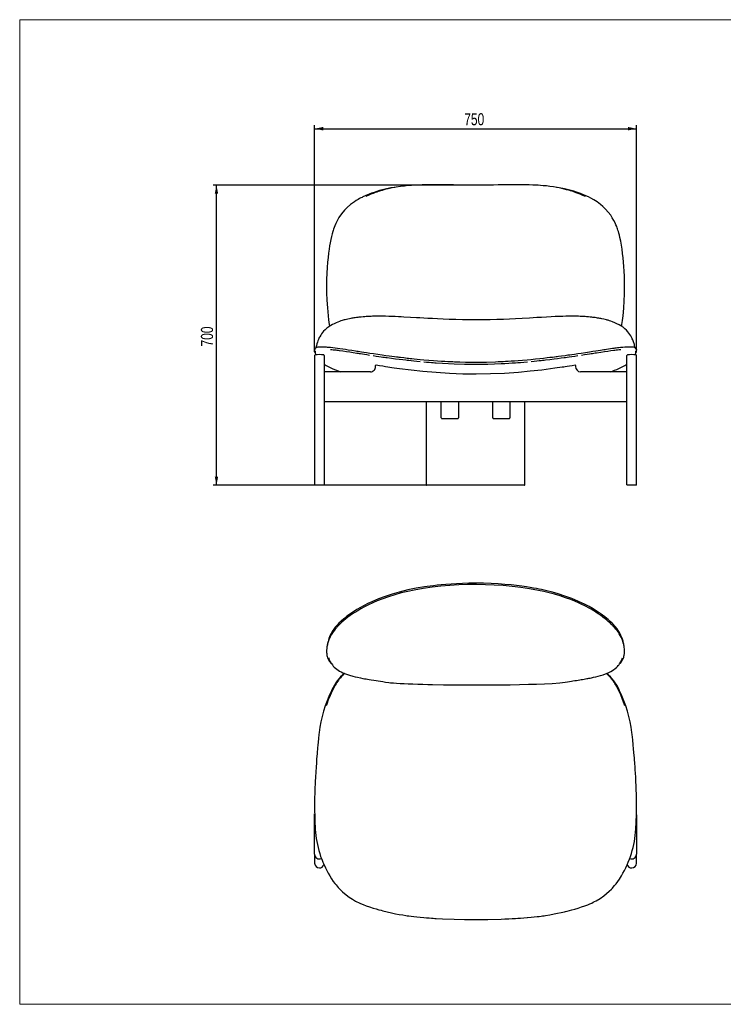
# Model space of a CAD drawing. Header units: millimetres. Extents: x 40 to 3320, y 40 to 2336.
# Tile 1 of 3: x 40 to 1680, y 40 to 2336. Entities that reach past the tile are written whole.
import ezdxf

# ---------------------------------------------------------------- set-up
doc = ezdxf.new("R2010")
doc.units = ezdxf.units.MM
doc.header["$LTSCALE"] = 8
doc.linetypes.add('PHANTOM', pattern=[12.7, 6.35, -1.27, 1.27, -1.27, 1.27, -1.27])
doc.layers.add('ANNOTAZIONI', color=8, linetype='Continuous')
doc.styles.add('SLDTEXTSTYLE4', font='ARIALN.TTF', dxfattribs={"width": 0.87})
doc.dimstyles.new('SLDDIMSTYLE0', dxfattribs={"dimtxt": 28, "dimasz": 20, "dimexe": 0, "dimexo": 0.0625, "dimgap": 7, "dimtad": 1, "dimdec": 0, "dimrnd": 1e-09, "dimzin": 12, "dimdsep": 46, "dimtxsty": 'SLDTEXTSTYLE4', "dimsah": 1, "dimcen": 0.09, "dimadec": 0, "dimazin": 3, "dimtfac": 1, "dimtdec": 0, "dimtofl": 0, "dimtmove": 0, "dimatfit": 3, "dimfxl": 1, "dimfrac": 2, "dimtolj": 1, "dimtzin": 12, "dimarcsym": 0})
doc.dimstyles.new('SLDDIMSTYLE1', dxfattribs={"dimtxt": 28, "dimasz": 20, "dimexe": 0, "dimexo": 0.0625, "dimgap": 7, "dimtad": 1, "dimdec": 1, "dimrnd": 1e-09, "dimzin": 12, "dimdsep": 46, "dimtxsty": 'SLDTEXTSTYLE4', "dimsah": 1, "dimcen": 0.09, "dimadec": 0, "dimazin": 3, "dimtfac": 1, "dimtdec": 1, "dimtofl": 0, "dimtmove": 0, "dimatfit": 3, "dimfxl": 1, "dimfrac": 2, "dimtolj": 1, "dimtzin": 12, "dimarcsym": 0})

# ---------------------------------------------------------------- blocks, each defined once
blk = doc.blocks.new('_D')
at = {"layer": 'ANNOTAZIONI', "transparency": 16777216}
for p, q in [((1094.6, 1950.2), (490.6, 1950.2)), ((498.6, 1250.5), (498.6, 1950.2)), ((990.5, 1250.5), (490.6, 1250.5))]:
    blk.add_line(p, q, dxfattribs=at)
for points in [[(498.6, 1950.2), (494.6, 1930.2), (502.7, 1930.2)], [(498.6, 1250.5), (502.7, 1270.5), (494.6, 1270.5)]]:
    blk.add_solid(points, dxfattribs=at)
at = {"layer": 'ANNOTAZIONI', "transparency": 16777216, "insert": (462.5, 1574), "char_height": 28, "attachment_point": 1, "rotation": 90, "style": 'SLDTEXTSTYLE4'}
blk.add_mtext('700', dxfattribs=at)
blk = doc.blocks.new('_D_1')
at = {"layer": 'ANNOTAZIONI', "transparency": 16777216}
for p, q in [((727.5, 1561.2), (727.5, 2089.8)), ((1477.5, 1561.2), (1477.5, 2089.8)), ((727.5, 2081.8), (1477.5, 2081.8))]:
    blk.add_line(p, q, dxfattribs=at)
for points in [[(727.5, 2081.8), (747.5, 2077.7), (747.5, 2085.9)], [(1477.5, 2081.8), (1457.5, 2085.9), (1457.5, 2077.7)]]:
    blk.add_solid(points, dxfattribs=at)
at = {"layer": 'ANNOTAZIONI', "transparency": 16777216, "insert": (1076.2, 2117.9), "char_height": 28, "attachment_point": 1, "style": 'SLDTEXTSTYLE4'}
blk.add_mtext('750', dxfattribs=at)

msp = doc.modelspace()

# ---------------------------------------------------------------- linework, layer by layer
at = {"color": 7, "linetype": 'Continuous', "lineweight": 18}
for p, q in [((3320, 2336), (40, 2336)), ((40, 2336), (40, 40)), ((40, 40), (3320, 40))]:
    msp.add_line(p, q, dxfattribs=at)
at = {"color": 7, "linetype": 'Continuous', "lineweight": 25}
for p, q in [((1107.12, 1950.15), (1096.72, 1950.15)), ((1102.58, 1950.1), (1102.58, 1950.09)), ((888.69, 1644.41), (889.08, 1644.41)), ((1315.8, 1644.41), (1315.96, 1644.41)), ((761.3, 1625.08), (761.96, 1620.8)), ((1443.16, 1620.78), (1443.83, 1625.09)), ((729.01, 1569.46), (728.3, 1567.96)), ((728.71, 1568.83), (729.01, 1569.46)), ((729.33, 1569.9), (729.01, 1569.46)), ((1476.09, 1569.46), (1475.77, 1569.9)), ((1476.78, 1568.01), (1476.09, 1569.46)), ((1476.39, 1568.83), (1476.09, 1569.46)), ((727.52, 1553.23), (727.52, 1251.47)), ((749.52, 1553.23), (749.52, 1251.47)), ((864.47, 1556.65), (856.23, 1557.91)), ((982.2, 1542.32), (973.67, 1543.12)), ((1231.43, 1543.12), (1222.9, 1542.32)), ((1348.87, 1557.91), (1340.63, 1556.65)), ((1455.52, 1251.47), (1455.52, 1553.23)), ((1477.52, 1251.47), (1477.52, 1553.23)), ((869.52, 1526.92), (869.52, 1529.4)), ((1335.52, 1529.39), (1335.52, 1526.92)), ((857.52, 1514.97), (750.52, 1514.97)), ((750.52, 1514.97), (750.52, 1514.97)), ((1454.52, 1514.97), (1347.52, 1514.97)), ((1454.52, 1514.97), (1454.52, 1514.97)), ((750.52, 1446.03), (1454.52, 1446.03)), ((987.52, 1446.03), (987.52, 1405.26)), ((1022.52, 1407.25), (1022.52, 1446.03)), ((1062.52, 1446.03), (1062.52, 1407.25)), ((1142.52, 1407.25), (1142.52, 1446.03)), ((1182.52, 1446.03), (1182.52, 1407.25)), ((1217.52, 1405.26), (1217.52, 1446.03)), ((987.52, 1405.26), (987.52, 1251.47)), ((1023.52, 1406.25), (1061.52, 1406.25)), ((1143.52, 1406.25), (1181.52, 1406.25)), ((1217.52, 1251.47), (1217.52, 1405.26)), ((728.52, 1250.47), (728.15, 1250.55)), ((738.52, 1250.47), (728.52, 1250.47)), ((748.52, 1250.47), (738.52, 1250.47)), ((988.02, 1250.62), (988.15, 1250.54)), ((998.52, 1250.47), (988.52, 1250.47)), ((1206.52, 1250.47), (998.52, 1250.47)), ((1216.52, 1250.47), (1206.52, 1250.47)), ((1216.89, 1250.54), (1217.03, 1250.62)), ((1456.52, 1250.47), (1456.15, 1250.55)), ((1466.52, 1250.47), (1456.52, 1250.47)), ((1476.52, 1250.47), (1466.52, 1250.47)), ((758.99, 844.88), (761.59, 839.92)), ((761.59, 839.92), (763.29, 837.58)), ((1441.84, 837.58), (1443.54, 839.93)), ((1443.54, 839.93), (1446.14, 844.88)), ((1305.26, 790.7), (1305.2, 790.69)), ((767.75, 773.58), (766.7, 771.37)), ((1438.4, 771.37), (1437.35, 773.58)), ((738.03, 673.7), (737.48, 668.94)), ((1467.62, 668.94), (1467.07, 673.7)), ((729.26, 569.45), (728.71, 559.77)), ((1476.39, 559.77), (1475.84, 569.45)), ((727.52, 390), (727.52, 484.4)), ((1477.52, 481.62), (1477.52, 390)), ((728.64, 453.14), (728.9, 448.22)), ((1476.2, 448.22), (1476.46, 453.14)), ((727.52, 390), (727.52, 368.9)), ((1477.52, 368.9), (1477.52, 390)), ((855.3, 266.97), (863.58, 264.43)), ((1341.52, 264.43), (1349.8, 266.97)), ((973.27, 242.98), (981.85, 242.25)), ((1223.25, 242.25), (1231.83, 242.98))]:
    msp.add_line(p, q, dxfattribs=at)
at = {"color": 8, "linetype": 'PHANTOM', "lineweight": 18}
for p, q in [((869.52, 1529.4), (869.52, 1529.42)), ((750.52, 1446.03), (750.52, 1446.03)), ((1023.52, 1445.86), (1023.33, 1445.88)), ((1023.52, 1446.03), (1023.52, 1445.86)), ((1061.52, 1445.86), (1061.52, 1446.03)), ((1061.71, 1445.88), (1061.52, 1445.86)), ((1143.52, 1445.86), (1143.33, 1445.88)), ((1143.52, 1446.03), (1143.52, 1445.86)), ((1181.52, 1445.86), (1181.52, 1446.03)), ((1181.71, 1445.88), (1181.52, 1445.86)), ((1454.52, 1446.03), (1454.52, 1446.03)), ((766.7, 771.37), (766.78, 771.44)), ((767.75, 773.58), (767.83, 773.65)), ((1437.35, 773.58), (1437.27, 773.65)), ((1438.4, 771.37), (1438.32, 771.44)), ((737.48, 668.94), (737.55, 669)), ((738.03, 673.7), (738.1, 673.76)), ((1467.07, 673.7), (1467, 673.76)), ((1467.62, 668.94), (1467.55, 669)), ((728.71, 559.77), (728.78, 559.83)), ((729.26, 569.45), (729.33, 569.51)), ((1475.84, 569.45), (1475.77, 569.51)), ((1476.39, 559.77), (1476.32, 559.83)), ((728.64, 453.14), (728.71, 453.18)), ((728.9, 448.22), (728.97, 448.27)), ((1476.2, 448.22), (1476.13, 448.27)), ((1476.46, 453.14), (1476.39, 453.18)), ((762.67, 339.35), (762.75, 339.36)), ((1442.43, 339.35), (1442.35, 339.37)), ((855.3, 266.97), (855.39, 266.98)), ((863.58, 264.43), (863.66, 264.44)), ((1341.52, 264.43), (1341.44, 264.44)), ((1349.8, 266.97), (1349.72, 266.98)), ((973.27, 242.98), (973.32, 242.99)), ((981.85, 242.25), (981.89, 242.26)), ((1223.25, 242.25), (1223.21, 242.26)), ((1231.83, 242.98), (1231.78, 242.99))]:
    msp.add_line(p, q, dxfattribs=at)
at = {"color": 7, "linetype": 'Continuous', "lineweight": 25, "flags": 128}
for points in [[(914.32, 1944.98), (905.21, 1943.56), (892.05, 1940.84), (878.96, 1937.45), (866.02, 1933.38), (860.09, 1931.26), (854.86, 1929.26), (850.36, 1927.42), (846.58, 1925.79), (843.5, 1924.4), (841.54, 1923.48), (839.94, 1922.71), (837.97, 1921.75), (835.42, 1920.45), (832.31, 1918.79), (828.65, 1916.75), (824.5, 1914.27), (820.02, 1911.39), (811.3, 1905.03), (803.57, 1898.35), (796.81, 1891.45), (790.18, 1883.43), (784.23, 1874.83), (778.96, 1865.5), (776.59, 1860.57), (774.49, 1855.69), (772.8, 1851.34), (771.45, 1847.59), (770.41, 1844.46), (769.57, 1841.78), (768.1, 1836.69), (766.54, 1830.67), (764.95, 1823.69), (763.39, 1815.76), (762.16, 1808.64), (760.96, 1800.55), (759.8, 1791.48), (758.71, 1781.44), (757.69, 1770.22), (756.78, 1757.99), (756.02, 1744.74), (755.49, 1730.48), (755.26, 1715.18), (755.42, 1699.15), (756.02, 1682.14), (757.12, 1664.15), (758.84, 1645.18)], [(1102.58, 1950.19), (1090.85, 1950.21), (1080.4, 1950.27), (1071.23, 1950.34), (1063.34, 1950.41), (1056.73, 1950.48), (1051.37, 1950.54), (1047.28, 1950.58), (1044.43, 1950.62), (1042.7, 1950.64), (1040.96, 1950.65), (1038.6, 1950.68), (1035.63, 1950.71), (1032.05, 1950.75), (1027.86, 1950.79), (1023.08, 1950.84), (1017.13, 1950.89), (1010.7, 1950.92), (1004.6, 1950.93), (998.9, 1950.93), (993.59, 1950.89), (985.09, 1950.79), (977.8, 1950.64), (971.63, 1950.45), (965.79, 1950.23), (960.06, 1949.95), (953.5, 1949.56), (945.82, 1948.99), (937.03, 1948.17), (927.36, 1947.03), (917.69, 1945.59), (908.15, 1943.85), (898.74, 1941.78), (893.64, 1940.51), (888.82, 1939.21), (884.69, 1938.02), (881.22, 1936.96), (878.28, 1936.03), (875.79, 1935.21), (872.41, 1934.05), (868.49, 1932.65), (863.76, 1930.86), (858.72, 1928.86), (853.64, 1926.77), (848.52, 1924.55), (847.13, 1923.91)], [(1358.48, 1923.69), (1356.14, 1924.76), (1351.05, 1926.95), (1346.25, 1928.93), (1341.55, 1930.79), (1336.97, 1932.53), (1333, 1933.96), (1329.81, 1935.05), (1327.06, 1935.97), (1323.78, 1937.01), (1319.71, 1938.24), (1314.82, 1939.63), (1309.2, 1941.1), (1301.01, 1943.01), (1292.74, 1944.67), (1284.37, 1946.08), (1275.93, 1947.27), (1267.61, 1948.22), (1260.19, 1948.92), (1253.81, 1949.41), (1248.5, 1949.76), (1242.85, 1950.06), (1236.01, 1950.36), (1227.89, 1950.62), (1218.7, 1950.81), (1209.72, 1950.91), (1201.18, 1950.93), (1193.09, 1950.91), (1188.07, 1950.88), (1183.17, 1950.85), (1177.59, 1950.8), (1171.07, 1950.73), (1163.62, 1950.65), (1155.21, 1950.55), (1144.07, 1950.44), (1131.58, 1950.32), (1117.75, 1950.23), (1102.58, 1950.2)], [(1446.29, 1645.18), (1447.93, 1663.17), (1449.01, 1680.16), (1449.64, 1696.15), (1449.87, 1711.14), (1449.77, 1725.12), (1449.4, 1737.87), (1448.86, 1749.65), (1448.18, 1760.47), (1447.43, 1770.33), (1446.48, 1780.86), (1445.41, 1790.8), (1444.18, 1800.53), (1442.74, 1810.04), (1441.07, 1819.3), (1439.15, 1828.31), (1437.93, 1833.3), (1436.68, 1837.94), (1435.5, 1841.96), (1434.42, 1845.38), (1433.46, 1848.2), (1432.62, 1850.57), (1431.46, 1853.63), (1429.84, 1857.61), (1427.67, 1862.45), (1424.83, 1868.07), (1421.31, 1874.16), (1417.56, 1879.86), (1411.69, 1887.55), (1405.66, 1894.3), (1399.58, 1900.17), (1393.55, 1905.26), (1385.71, 1910.98), (1378.21, 1915.74), (1371.17, 1919.68), (1365.44, 1922.59), (1359.7, 1925.28), (1353.9, 1927.78), (1347.36, 1930.39), (1339.89, 1933.11), (1331.44, 1935.88), (1321.97, 1938.62), (1309.68, 1941.6), (1297.11, 1944.05), (1291.08, 1944.95)], [(889.05, 1644.43), (883.66, 1644.52), (879.48, 1644.57), (876.48, 1644.58), (874.07, 1644.57), (870.97, 1644.55), (868.18, 1644.51), (865.67, 1644.45), (862.71, 1644.37), (859.18, 1644.24), (855.5, 1644.07), (851.27, 1643.83), (847.95, 1643.62), (844.64, 1643.37), (840.26, 1643.01), (836.05, 1642.62), (832.46, 1642.24), (830.21, 1641.99), (827.96, 1641.73), (825.14, 1641.38), (821.8, 1640.93), (818.87, 1640.5), (816.17, 1640.08), (813.93, 1639.71), (811.63, 1639.31), (808.94, 1638.81), (805.14, 1638.04), (801.51, 1637.23), (798.51, 1636.49), (796.19, 1635.87), (794.13, 1635.29), (791.57, 1634.52), (788.63, 1633.55), (785.07, 1632.27), (781.36, 1630.8), (777.39, 1629.08), (773.14, 1627.07), (769.02, 1624.96), (765.26, 1622.87), (760.21, 1619.7), (755.63, 1616.34), (751.64, 1612.86), (748.4, 1609.5), (745.76, 1606.33), (743.61, 1603.4), (741.56, 1600.24), (739.46, 1596.58), (738.4, 1594.54), (737.34, 1592.34), (736.29, 1589.97), (735.12, 1587.05), (734.05, 1584.08), (732.91, 1580.49), (731.73, 1576.23), (730.55, 1571.22), (730.48, 1570.86)], [(758.84, 1645.18), (759.86, 1636.09), (761.3, 1625.08)], [(1315.8, 1644.42), (1312.7, 1644.35), (1305.82, 1644.17), (1297.4, 1643.89), (1288.35, 1643.52), (1278.46, 1643.07), (1267.71, 1642.53), (1256.33, 1641.91), (1245.12, 1641.28), (1228, 1640.3), (1211.49, 1639.36), (1195.59, 1638.51), (1181.75, 1637.84), (1167.33, 1637.22), (1152.23, 1636.7), (1136.46, 1636.31), (1120.02, 1636.06), (1102.9, 1635.96), (1087.85, 1636.03), (1072.31, 1636.24), (1056.37, 1636.6), (1041.1, 1637.09), (1026.83, 1637.67), (1013.57, 1638.3), (1002.01, 1638.89), (991.35, 1639.48), (981.62, 1640.03), (972.81, 1640.54), (964.57, 1641.02), (950.67, 1641.81), (935.69, 1642.61), (929.49, 1642.93), (922.73, 1643.25), (915.23, 1643.59), (906.94, 1643.91), (900.1, 1644.14), (892.75, 1644.34), (888.69, 1644.43)], [(1474.61, 1570.88), (1474.04, 1573.47), (1473.35, 1576.32), (1472.77, 1578.49), (1472.1, 1580.81), (1471.49, 1582.75), (1470.77, 1584.91), (1469.9, 1587.25), (1468.91, 1589.73), (1467.88, 1592.07), (1466.85, 1594.23), (1464.5, 1598.64), (1462.27, 1602.24), (1460.17, 1605.24), (1457.68, 1608.38), (1454.61, 1611.72), (1450.82, 1615.23), (1446.33, 1618.71), (1441.35, 1621.97), (1436.92, 1624.51), (1431.95, 1627.08), (1426.81, 1629.48), (1422.09, 1631.47), (1417.68, 1633.13), (1414.64, 1634.16), (1411.87, 1635.03), (1409.6, 1635.68), (1407.47, 1636.26), (1404.65, 1636.97), (1401.17, 1637.78), (1397.24, 1638.6), (1394.29, 1639.16), (1391.88, 1639.59), (1389.59, 1639.98), (1387.1, 1640.37), (1384.39, 1640.77), (1381.02, 1641.24), (1377.97, 1641.63), (1375.54, 1641.92), (1373.29, 1642.17), (1369.84, 1642.54), (1365.84, 1642.92), (1361.37, 1643.3), (1357.82, 1643.57), (1354.74, 1643.78), (1350.78, 1644.01), (1346.45, 1644.22), (1342.74, 1644.36), (1339.61, 1644.45), (1337.01, 1644.5), (1334.44, 1644.54), (1331.7, 1644.57), (1328.3, 1644.58), (1325.34, 1644.57), (1321.24, 1644.52), (1315.99, 1644.43)], [(1443.83, 1625.09), (1445.04, 1634.18), (1446.29, 1645.18)], [(727.67, 1566.52), (727.78, 1567.04), (728.71, 1568.83)], [(764.6, 1571.25), (760.73, 1571.62), (757.58, 1571.9), (755.08, 1572.11), (753.17, 1572.25), (751.66, 1572.35), (750.21, 1572.45), (748.8, 1572.52), (745.18, 1572.68), (741.97, 1572.73), (739.97, 1572.71), (737.98, 1572.62), (736.05, 1572.46), (734.19, 1572.19), (732.35, 1571.74), (730.66, 1571.01), (729.33, 1569.9)], [(764.19, 1567.27), (767.69, 1566.91), (770.93, 1566.54), (773.83, 1566.19), (776.51, 1565.86), (779.24, 1565.51), (782, 1565.14), (784.81, 1564.76), (792.92, 1563.61), (801.63, 1562.32), (809.43, 1561.14), (817.57, 1559.89), (825.88, 1558.6), (828.66, 1558.16), (831.43, 1557.73), (834.67, 1557.22), (838.68, 1556.6), (843.5, 1555.84), (849.14, 1554.96), (855.61, 1553.96)], [(856.23, 1557.91), (848.54, 1559.11), (842.05, 1560.12), (836.75, 1560.95), (832.58, 1561.6), (829.23, 1562.12), (825.95, 1562.63), (822.7, 1563.14), (814.01, 1564.48), (805.84, 1565.73), (799.59, 1566.67), (793.03, 1567.63), (786.27, 1568.59), (781, 1569.31), (775.55, 1570.01), (770.05, 1570.67), (764.6, 1571.25)], [(1440.5, 1571.25), (1436.76, 1570.86), (1433.33, 1570.47), (1430.29, 1570.1), (1427.42, 1569.74), (1424.5, 1569.36), (1421.54, 1568.96), (1416.87, 1568.32), (1412.36, 1567.67), (1407.91, 1567.03), (1404.65, 1566.54), (1401.18, 1566.02), (1397.49, 1565.46), (1393.44, 1564.84), (1388.52, 1564.09), (1382.65, 1563.18), (1375.79, 1562.11), (1367.89, 1560.87), (1358.92, 1559.47), (1348.87, 1557.91)], [(1349.49, 1553.96), (1356.65, 1555.07), (1362.77, 1556.03), (1367.88, 1556.82), (1372, 1557.47), (1375.25, 1557.98), (1378.34, 1558.46), (1381.45, 1558.94), (1384.56, 1559.43), (1394.25, 1560.92), (1403.47, 1562.32), (1410.89, 1563.42), (1417.9, 1564.42), (1424.49, 1565.32), (1427.51, 1565.72), (1430.47, 1566.1), (1433.56, 1566.47), (1437.07, 1566.87), (1440.91, 1567.27)], [(1475.77, 1569.9), (1475, 1570.64), (1474.13, 1571.18), (1473.28, 1571.56), (1472.5, 1571.82), (1471.87, 1571.99), (1471.37, 1572.1), (1470.86, 1572.2), (1469.28, 1572.44), (1467.37, 1572.61), (1466.23, 1572.67), (1464.77, 1572.71), (1462.93, 1572.73), (1460.64, 1572.7), (1457.84, 1572.6), (1454.53, 1572.42), (1450.58, 1572.15), (1445.92, 1571.76), (1440.5, 1571.25)], [(1476.39, 1568.83), (1477.48, 1566.52), (1477.61, 1565.21)], [(863.87, 1552.7), (871.08, 1551.62), (877.28, 1550.72), (882.46, 1549.98), (886.62, 1549.39), (889.99, 1548.93), (893.37, 1548.46), (896.8, 1548), (906.49, 1546.71), (916.26, 1545.47), (924.57, 1544.44), (932.79, 1543.47), (940.31, 1542.6), (943.38, 1542.25), (947.39, 1541.81), (952.38, 1541.27), (958.36, 1540.64), (965.32, 1539.92), (973.28, 1539.14)], [(973.67, 1543.12), (966.1, 1543.86), (959.64, 1544.52), (954.28, 1545.09), (950.01, 1545.55), (946.55, 1545.93), (943.14, 1546.31), (935.13, 1547.22), (927.78, 1548.09), (924.79, 1548.45), (921.9, 1548.8), (918.2, 1549.26), (913.48, 1549.85), (907.76, 1550.58), (901.04, 1551.47), (893.34, 1552.5), (884.67, 1553.71), (875.04, 1555.09), (864.47, 1556.65)], [(981.84, 1538.34), (988.54, 1537.74), (994.47, 1537.24), (999.63, 1536.82), (1004.03, 1536.48), (1007.65, 1536.21), (1010.71, 1535.99), (1025.46, 1535.03), (1052.43, 1533.68), (1076.54, 1532.96), (1100.66, 1532.7), (1131.36, 1533.02), (1162.04, 1534.08), (1171.03, 1534.54), (1179.84, 1535.04), (1187.86, 1535.55), (1191.23, 1535.77), (1195.6, 1536.08), (1200.99, 1536.48), (1207.4, 1536.98), (1214.82, 1537.59), (1223.26, 1538.34)], [(1222.9, 1542.32), (1212.08, 1541.37), (1202.23, 1540.58), (1193.37, 1539.93), (1185.48, 1539.4), (1178.58, 1538.97), (1172.66, 1538.63), (1166.79, 1538.32), (1161.05, 1538.04), (1155.24, 1537.79), (1149.35, 1537.56), (1127.88, 1536.95), (1106.32, 1536.7), (1092.6, 1536.73), (1078.88, 1536.92), (1065.73, 1537.23), (1053.58, 1537.64), (1049.3, 1537.81), (1044.13, 1538.04), (1038.01, 1538.34), (1030.93, 1538.71), (1022.91, 1539.19), (1014.1, 1539.77), (1004.38, 1540.47), (993.74, 1541.31), (982.2, 1542.32)], [(1340.63, 1556.65), (1333.38, 1555.57), (1327.14, 1554.66), (1321.95, 1553.92), (1317.79, 1553.34), (1314.42, 1552.87), (1311.08, 1552.41), (1303.2, 1551.35), (1295.92, 1550.4), (1292.95, 1550.02), (1290.08, 1549.66), (1286.38, 1549.19), (1281.65, 1548.61), (1275.89, 1547.92), (1269.1, 1547.12), (1261.26, 1546.23), (1252.38, 1545.25), (1242.44, 1544.21), (1231.43, 1543.12)], [(1231.82, 1539.14), (1239.33, 1539.88), (1245.76, 1540.53), (1251.11, 1541.09), (1255.38, 1541.55), (1258.84, 1541.93), (1262.29, 1542.32), (1265.79, 1542.71), (1275.6, 1543.85), (1285.42, 1545.04), (1293.72, 1546.09), (1301.87, 1547.14), (1309.28, 1548.13), (1312.28, 1548.54), (1316.21, 1549.08), (1321.07, 1549.76), (1326.87, 1550.58), (1333.59, 1551.56), (1341.23, 1552.7)], [(1334.37, 1530.33), (1327.85, 1529.23), (1321.38, 1528.16), (1315.92, 1527.29), (1311.49, 1526.59), (1307.96, 1526.05), (1304.5, 1525.52), (1287.61, 1523.06), (1257.08, 1519.08), (1229.77, 1516.05), (1202.4, 1513.54), (1169.76, 1511.29), (1137.07, 1509.91), (1104.35, 1509.41), (1073.12, 1509.77), (1041.91, 1510.94), (1010.74, 1512.91), (979.62, 1515.62), (952.3, 1518.57), (925.03, 1522.02), (919.04, 1522.84), (913.13, 1523.68), (907.57, 1524.48), (902.35, 1525.26), (898.23, 1525.88), (892.9, 1526.7), (886.37, 1527.74), (878.63, 1529), (870.68, 1530.34)], [(1023.34, 1406.28), (1023.39, 1406.27), (1023.6, 1406.25)], [(1061.44, 1406.25), (1061.65, 1406.27), (1061.75, 1406.3)], [(1143.34, 1406.28), (1143.39, 1406.27), (1143.6, 1406.25)], [(1181.44, 1406.25), (1181.65, 1406.27), (1181.75, 1406.3)], [(727.52, 1251.47), (727.6, 1251.47), (727.75, 1251.48)], [(987.52, 1251.47), (987.73, 1251.41), (987.73, 1251.41)], [(987.73, 1251.41), (987.74, 1250.9), (988.15, 1250.54)], [(1216.89, 1250.54), (1217.3, 1250.9), (1217.32, 1251.41)], [(1455.52, 1251.47), (1455.6, 1251.47), (1455.75, 1251.48)], [(1446.14, 844.88), (1447.17, 847.46), (1447.95, 849.87), (1448.54, 852.07), (1448.97, 854.06), (1449.27, 855.81), (1449.49, 857.33), (1449.62, 858.53), (1449.71, 859.5), (1449.78, 860.4), (1449.83, 861.32), (1449.86, 862.27), (1449.85, 865.27), (1449.65, 868.55), (1449.23, 872.17), (1448.64, 875.7), (1447.84, 879.38), (1446.93, 882.89), (1445.92, 886.22), (1444.82, 889.39), (1443.5, 892.71), (1441.91, 896.22), (1439.91, 900.09), (1437.45, 904.24), (1434.68, 908.39), (1432.3, 911.63), (1429.76, 914.83), (1427.2, 917.84), (1424.74, 920.56), (1422.99, 922.41), (1421.07, 924.37), (1418.74, 926.66), (1415.97, 929.27), (1412.7, 932.23), (1408.89, 935.52), (1404.47, 939.14), (1399.39, 943.07), (1393.89, 947.08), (1388.47, 950.82), (1383.18, 954.28), (1378.09, 957.44), (1371.63, 961.25), (1365.69, 964.57), (1360.35, 967.41), (1355.48, 969.9), (1350.24, 972.46), (1342.57, 976.03), (1333.95, 979.78), (1324.36, 983.67), (1312.24, 988.16), (1299.45, 992.45), (1286.7, 996.29), (1274.06, 999.68), (1261.56, 1002.68), (1249.25, 1005.31), (1228.62, 1009.07), (1208.09, 1012.09), (1187.49, 1014.5), (1166.84, 1016.35), (1146.16, 1017.68), (1125.46, 1018.51), (1104.74, 1018.82), (1084.02, 1018.61), (1063.31, 1017.9), (1042.62, 1016.67), (1021.97, 1014.93), (1001.34, 1012.65), (980.48, 1009.71), (959.35, 1006), (944.45, 1002.88), (929.48, 999.28), (914.42, 995.13), (899.3, 990.37), (884.21, 984.99), (873.49, 980.75), (862.87, 976.17), (852.77, 971.44), (843.57, 966.78), (835.25, 962.25), (827.78, 957.89), (821.14, 953.76), (815.87, 950.29), (810.53, 946.58), (805.07, 942.57), (799.58, 938.27), (795.21, 934.64), (790.92, 930.88), (786.86, 927.11), (783.65, 923.95), (781.23, 921.45), (780.07, 920.21), (779.15, 919.2), (778.16, 918.1), (776.94, 916.7), (775.53, 915.03), (773.46, 912.45), (771.21, 909.46), (769.08, 906.4), (765.98, 901.43), (763.61, 897), (761.76, 893.02), (760.52, 889.95), (759.54, 887.23), (758.77, 884.83), (758.16, 882.74), (757.61, 880.68), (757.07, 878.43), (756.54, 875.96), (756.07, 873.28), (755.69, 870.57), (755.27, 864.87), (755.25, 863.47), (755.28, 861.95), (755.37, 860.1), (755.55, 858.15), (755.83, 855.95), (756.27, 853.5), (756.91, 850.82), (757.8, 847.94), (758.99, 844.88)], [(1102.55, 1021.9), (1086.84, 1021.75), (1072.08, 1021.34), (1058.27, 1020.73), (1045.42, 1019.95), (1033.52, 1019.06), (1022.58, 1018.09), (1013.13, 1017.14), (1004.52, 1016.16), (996.76, 1015.19), (989.84, 1014.25), (983.41, 1013.32), (964.12, 1010.09), (944.57, 1006.14), (924.86, 1001.35), (908.2, 996.58), (891.88, 991.2), (875.97, 985.23), (860.5, 978.64), (851.73, 974.54), (843, 970.15), (834.38, 965.5), (825.92, 960.58), (817.7, 955.41), (809.84, 950.06), (802.74, 944.82), (795.51, 938.99), (789.31, 933.55), (784.07, 928.54), (779.61, 923.84), (775.7, 919.3), (772.31, 914.91), (769.8, 911.3), (767.61, 907.81), (765.71, 904.44), (763.95, 900.95), (762.29, 897.21), (760.78, 893.24), (759.42, 889.04), (758.65, 886.29), (758.04, 883.84), (757.56, 881.69), (757.19, 879.82), (756.91, 878.23), (756.71, 876.91), (756.64, 876.42)], [(1448.49, 876.36), (1448.24, 878.11), (1447.84, 880.36), (1447.42, 882.4), (1446.96, 884.38), (1446.37, 886.7), (1445.7, 889.08), (1444.94, 891.53), (1444.04, 894.11), (1442.91, 897.04), (1441.45, 900.37), (1439.57, 904.16), (1437.13, 908.46), (1435.14, 911.59), (1433.12, 914.5), (1431.17, 917.1), (1429.38, 919.35), (1427.8, 921.24), (1426.4, 922.85), (1423.86, 925.64), (1420.6, 928.99), (1416.52, 932.91), (1411.48, 937.41), (1403.72, 943.78), (1395.31, 950.04), (1386.38, 956.09), (1377.06, 961.87), (1367.46, 967.32), (1357.65, 972.44), (1342.49, 979.6), (1326.89, 986.13), (1310.94, 992.01), (1294.89, 997.2), (1281.76, 1000.95), (1268.97, 1004.2), (1256.59, 1007), (1250.9, 1008.19), (1244.83, 1009.38), (1237.87, 1010.66), (1230.01, 1012.01), (1221.23, 1013.39), (1210.36, 1014.93), (1198.36, 1016.43), (1185.23, 1017.83), (1170.97, 1019.12), (1155.57, 1020.22), (1139.03, 1021.1), (1121.36, 1021.68), (1102.55, 1021.9)], [(760.3, 847.66), (760.87, 845.88), (762.39, 842.08), (763.95, 838.87), (765.48, 836.19), (767.19, 833.57), (768.93, 831.25), (770.98, 828.83), (773.22, 826.5), (776.42, 823.61), (779.41, 821.27), (782.47, 819.15), (785.6, 817.22), (789.02, 815.34), (793.55, 813.14), (797.25, 811.53), (801.55, 809.86), (806.41, 808.17), (810.78, 806.8), (814.25, 805.8), (816.83, 805.1), (821.85, 803.82), (827.63, 802.48), (834.05, 801.11), (840.16, 799.91), (843.8, 799.23), (847.38, 798.59), (850.94, 797.96), (854.6, 797.34), (858.89, 796.62), (865.06, 795.63), (870.78, 794.72), (875.9, 793.93), (880.66, 793.21), (886.34, 792.37), (892.95, 791.44), (900.05, 790.5)], [(1305.25, 790.66), (1311.26, 791.44), (1316.88, 792.22), (1321.81, 792.93), (1325.84, 793.53), (1329.53, 794.08), (1333.81, 794.74), (1337.61, 795.32), (1341.78, 795.98), (1345.52, 796.58), (1348.47, 797.06), (1351.75, 797.61), (1355.62, 798.27), (1359.13, 798.89), (1361.93, 799.39), (1364.26, 799.82), (1366.78, 800.3), (1369.5, 800.83), (1372.41, 801.42), (1377.34, 802.48), (1382.62, 803.69), (1388.08, 805.06), (1394.02, 806.72), (1399.6, 808.48), (1405.43, 810.57), (1411.53, 813.12), (1417.86, 816.28), (1424.1, 820.12), (1427.97, 823), (1431.04, 825.67), (1433.46, 828.08), (1435.34, 830.19), (1436.13, 831.16), (1437.13, 832.45), (1438.34, 834.15), (1439.72, 836.3), (1441.21, 838.94), (1442.75, 842.12), (1444.26, 845.89), (1444.86, 847.75)], [(796.99, 811.64), (795.71, 810.39), (792.88, 807.47), (789.97, 804.27), (787.48, 801.37), (785.58, 799.04), (784.11, 797.15), (782.87, 795.5), (781.31, 793.36), (779.47, 790.69), (777.38, 787.48), (774.76, 783.13), (771.9, 777.97), (768.88, 772.01), (766.03, 765.87), (763.38, 759.74), (759.36, 749.63), (755.78, 739.8), (754.61, 736.33)], [(1450.49, 736.33), (1449.1, 740.41), (1445.25, 750.9), (1440.9, 761.68), (1438.07, 768.09), (1435, 774.48), (1431.89, 780.4), (1429.02, 785.38), (1427.09, 788.46), (1425.34, 791.12), (1423.77, 793.39), (1422.41, 795.26), (1421.29, 796.76), (1420.18, 798.2), (1418.62, 800.16), (1416.32, 802.91), (1413.38, 806.22), (1410.38, 809.39), (1408.08, 811.68)], [(900.08, 790.52), (904.32, 790.01), (911.16, 789.32), (918.53, 788.72), (926.86, 788.19), (935.8, 787.74), (945.37, 787.34), (956.3, 786.93), (967.89, 786.54), (979.55, 786.18), (991.08, 785.88), (1002.5, 785.64), (1027.51, 785.25), (1051.9, 784.99), (1075.67, 784.82), (1099.4, 784.75), (1119.88, 784.78), (1140.68, 784.88), (1161.79, 785.07), (1183.22, 785.32), (1204.71, 785.68), (1225.57, 786.19), (1244.63, 786.81), (1263.1, 787.54), (1280.99, 788.46), (1298.81, 789.93), (1305.25, 790.76)], [(737.48, 668.94), (736.52, 659.77), (735.69, 651.56), (734.98, 644.31), (734.4, 638.01), (734.01, 633.74), (733.68, 630.06), (733.41, 626.98), (733.16, 623.99), (732.69, 618.34), (732.12, 611.31), (731.48, 602.91), (730.78, 593.14), (730.03, 581.98), (729.26, 569.45)], [(1475.84, 569.45), (1475.28, 578.66), (1474.75, 586.91), (1474.25, 594.18), (1473.8, 600.49), (1473.48, 604.77), (1473.2, 608.46), (1472.96, 611.55), (1472.72, 614.53), (1472.26, 620.19), (1471.67, 627.21), (1470.92, 635.6), (1470.02, 645.35), (1468.92, 656.47), (1467.62, 668.94)], [(728.71, 559.77), (728.35, 552.54), (728.08, 546.34), (727.89, 541.19), (727.76, 537.07), (727.66, 533.74), (727.58, 530.45), (727.42, 522.69), (727.33, 515.56), (727.31, 512.66), (727.29, 509.85), (727.29, 506.23), (727.3, 501.62), (727.34, 496.02), (727.42, 489.43), (727.57, 481.84), (727.81, 473.27), (728.15, 463.7), (728.64, 453.14)], [(1476.46, 453.14), (1476.81, 460.39), (1477.06, 466.6), (1477.24, 471.77), (1477.37, 475.88), (1477.46, 479.22), (1477.54, 482.52), (1477.69, 490.28), (1477.78, 497.42), (1477.8, 500.32), (1477.81, 503.13), (1477.81, 506.75), (1477.8, 511.36), (1477.75, 516.95), (1477.66, 523.54), (1477.5, 531.12), (1477.26, 539.69), (1476.9, 549.24), (1476.39, 559.77)], [(762.67, 339.35), (766.95, 332.42), (770.89, 326.64), (774.36, 321.97), (777.26, 318.32), (779.68, 315.43), (782.18, 312.61), (784.78, 309.81), (792.45, 302.29), (800.65, 295.32), (807.98, 289.88), (815.49, 284.95), (822.57, 280.83), (825.5, 279.26), (829.38, 277.29), (834.27, 274.99), (840.19, 272.43), (847.2, 269.72), (855.3, 266.97)], [(1349.8, 266.97), (1357.45, 269.56), (1363.92, 272.03), (1369.24, 274.28), (1373.44, 276.2), (1376.81, 277.83), (1380.14, 279.54), (1383.48, 281.36), (1392.65, 286.87), (1401.46, 293.02), (1407.85, 298.09), (1413.92, 303.46), (1419.31, 308.75), (1421.39, 310.94), (1423.67, 313.44), (1426.54, 316.76), (1429.95, 320.94), (1433.8, 326.07), (1438, 332.18), (1442.43, 339.35)], [(863.58, 264.43), (870.8, 262.32), (877.02, 260.59), (882.22, 259.19), (886.38, 258.11), (889.77, 257.25), (893.15, 256.42), (896.59, 255.59), (906.31, 253.38), (916.1, 251.34), (924.44, 249.73), (932.68, 248.28), (940.22, 247.06), (943.29, 246.6), (947.31, 246.01), (952.32, 245.33), (958.31, 244.57), (965.29, 243.77), (973.27, 242.98)], [(1231.83, 242.98), (1239.36, 243.73), (1245.8, 244.45), (1251.17, 245.12), (1255.45, 245.69), (1258.92, 246.17), (1262.38, 246.68), (1265.88, 247.22), (1275.73, 248.85), (1285.57, 250.66), (1293.89, 252.34), (1302.06, 254.11), (1309.49, 255.83), (1312.5, 256.55), (1316.44, 257.53), (1321.31, 258.78), (1327.13, 260.32), (1333.87, 262.2), (1341.52, 264.43)], [(981.85, 242.25), (988.55, 241.72), (994.48, 241.29), (999.64, 240.92), (1004.04, 240.63), (1007.66, 240.4), (1010.71, 240.21), (1025.47, 239.37), (1052.43, 238.22), (1076.54, 237.6), (1100.66, 237.38), (1131.36, 237.66), (1162.03, 238.57), (1171.02, 238.95), (1179.83, 239.38), (1187.86, 239.82), (1191.22, 240.01), (1195.59, 240.28), (1200.98, 240.62), (1207.39, 241.06), (1214.82, 241.59), (1223.25, 242.25)]]:
    msp.add_lwpolyline(points, dxfattribs=at)
at = {"color": 8, "linetype": 'PHANTOM', "lineweight": 18, "flags": 128}
for points in [[(729.16, 1557.67), (728.97, 1557.94), (728.93, 1558.02)], [(1475.94, 1557.67), (1476.13, 1557.94), (1476.17, 1558.02)], [(1102.55, 1018.64), (1102.55, 1020.18), (1102.55, 1021.33), (1102.55, 1021.89), (1102.55, 1021.88)]]:
    msp.add_lwpolyline(points, dxfattribs=at)
at = {"color": 7, "linetype": 'Continuous', "lineweight": 25}
for centre, radius, start, end in [((739, 1563.93), 11.67, 167.08447, 210.41062), ((745.31, 1561.23), 16.52, 174.30983, 203.69462), ((1459.81, 1561.23), 16.5, 336.30055, 5.70396), ((1465.4, 1564.13), 12.38, 330.40986, 3.56152), ((728.75, 1553.16), 1.23, 91.45896, 176.77784), ((738.59, 1474.64), 80.37, 83.32154, 96.89563), ((748.11, 1553.02), 1.43, 8.59803, 90.45458), ((1456.75, 1553.16), 1.23, 91.459, 176.77785), ((1466.59, 1474.64), 80.37, 83.32154, 96.89563), ((1476.11, 1553.02), 1.43, 8.59806, 90.45464), ((844.76, 1692.79), 186.45, 239.2822, 252.49514), ((857.55, 1526.95), 11.98, 269.8865, 359.89506), ((870.55, 1529.29), 1.03, 83.15514, 175.01123), ((1334.49, 1529.28), 1.03, 4.99016, 96.84614), ((1347.5, 1526.95), 11.98, 180.11392, 270.10453), ((1360.73, 1691.77), 185.39, 287.51055, 300.75018), ((750.53, 1513.96), 1.01, 89.4016, 180.18667), ((1454.51, 1513.96), 1.01, 359.81361, 90.58438), ((750.52, 1447.03), 0.998, 180.10943, 270.10901), ((750.53, 1447.04), 1.01, 179.81333, 270.5984), ((1454.51, 1447.04), 1.01, 269.41562, 0.18639), ((1454.52, 1447.03), 0.998, 269.89099, 359.89057), ((1454.36, 1451.25), 1.07, 288.85051, 359.87273), ((1454.52, 1451.21), 0.997, 280.72353, 359.90497), ((1455.42, 1451.09), 0.161, 50.91591, 84.22543), ((1023.52, 1446.86), 1, 236.08764, 259.25374), ((1023.43, 1446.43), 0.56, 226.14897, 260.32104), ((1061.61, 1446.43), 0.56, 279.73772, 313.86779), ((1061.52, 1446.86), 1, 280.79685, 303.91237), ((1143.52, 1446.86), 1, 236.08764, 259.25374), ((1143.43, 1446.43), 0.56, 226.14897, 260.32104), ((1181.61, 1446.43), 0.56, 279.73772, 313.86779), ((1181.52, 1446.86), 1, 280.79685, 303.91237), ((1023.52, 1407.25), 0.998, 180.11897, 270.09912), ((1061.52, 1407.25), 0.998, 269.88168, 359.90023), ((1143.52, 1407.25), 0.998, 180.11897, 270.09912), ((1181.52, 1407.25), 0.998, 269.88168, 359.90023), ((728.34, 1251.41), 0.817, 176.05691, 234.75898), ((728.39, 1251.21), 0.709, 157.24593, 250.87055), ((748.52, 1251.47), 1, 270, 360), ((988.52, 1251.47), 1, 180.00002, 270), ((988.27, 1251.23), 0.613, 151.84719, 211.6561), ((1216.52, 1251.47), 1, 270, 359.99998), ((1456.34, 1251.41), 0.817, 176.05691, 234.75898), ((1456.39, 1251.21), 0.709, 157.24593, 250.87055), ((1476.52, 1251.47), 1, 270, 0), ((777.19, 848.68), 17.78, 218.60426, 233.89392), ((1429.89, 846.72), 15.05, 304.79933, 322.59021), ((873.32, 723.18), 116.99, 130.82346, 154.48381), ((1333.15, 724.01), 115.39, 25.44203, 49.46335), ((1054.27, 633.9), 318.74, 154.45102, 172.82786), ((1149.99, 633.65), 319.6, 7.19735, 25.52416), ((970.48, 463.48), 242.06, 183.61497, 210.85086), ((1234.26, 463.6), 242.43, 329.17042, 356.36372), ((738.52, 390.02), 11, 180.10082, 295.79793), ((738.53, 368.89), 11.01, 179.95189, 269.93372), ((1466.52, 390.02), 11, 244.62798, 359.88177), ((1466.51, 368.89), 11.01, 270.05975, 0.05464), ((738.57, 368.76), 10.88, 269.72357, 344.66618), ((1466.5, 368.82), 10.94, 196.17253, 270.13727)]:
    msp.add_arc(centre, radius, start, end, dxfattribs=at)

# ---------------------------------------------------------------- dimensions: what is measured, and where the dimension line sits
at = {"layer": 'ANNOTAZIONI'}
dim = msp.add_linear_dim(base=(1477.52, 2081.81), p1=(727.52, 1553.23), p2=(1477.52, 1553.23), dimstyle='SLDDIMSTYLE1', dxfattribs=at)
dim.commit()
dim.dimension.update_dxf_attribs({"geometry": '_D_1', "text_midpoint": (1102.52, 2081.81), "dimtype": 160})
dim = msp.add_linear_dim(base=(498.64, 1950.2), p1=(998.52, 1250.47), p2=(1102.58, 1950.2), angle=90, dimstyle='SLDDIMSTYLE0', dxfattribs=at)
dim.commit()
dim.dimension.update_dxf_attribs({"geometry": '_D', "text_midpoint": (498.64, 1600.33), "dimtype": 160})

doc.saveas('drawing.dxf')
